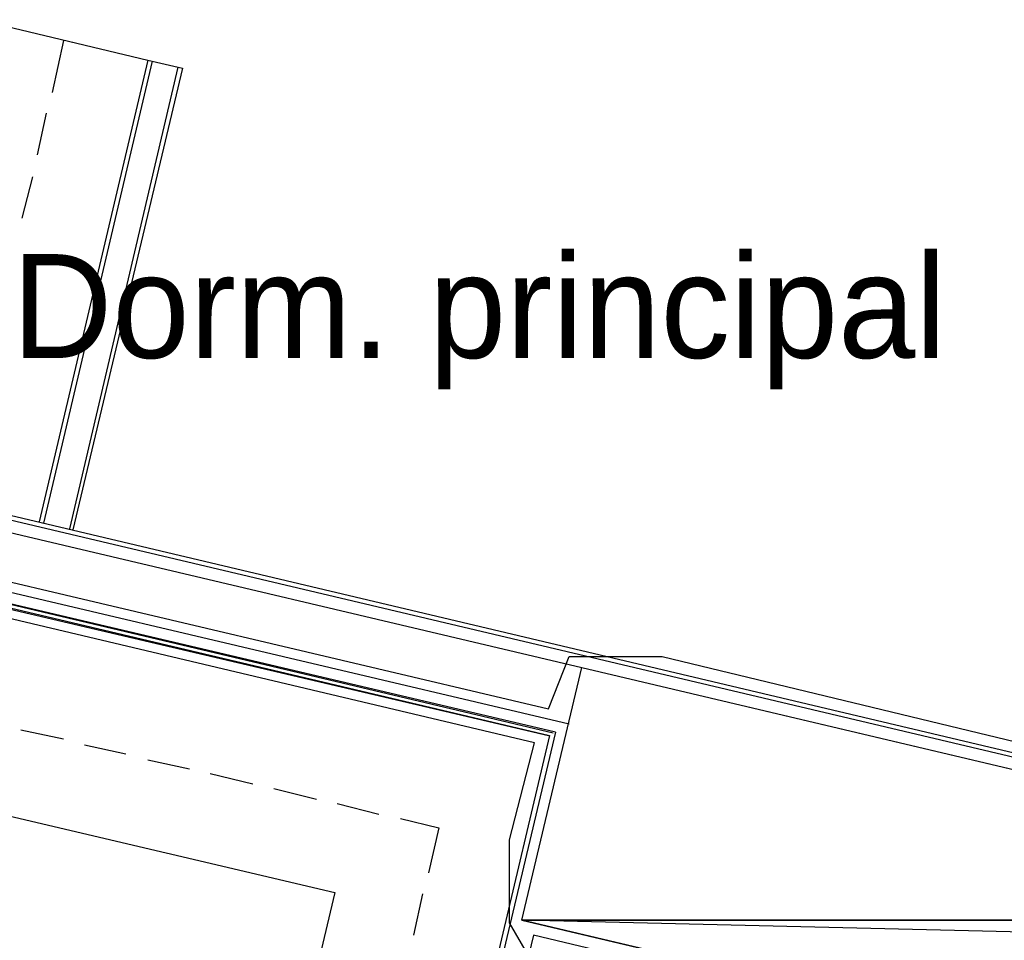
# Model space of a CAD drawing. Header units: feet. Extents: x -79 to 198, y -22 to 181.
# Tile 213 of 256: x 116 to 127, y 109 to 120. Entities that reach past the tile are written whole.
import ezdxf
from ezdxf.enums import TextEntityAlignment as Align

# ---------------------------------------------------------------- set-up
doc = ezdxf.new("R2010")
doc.units = ezdxf.units.FT
for name, color, linetype in [('A-AREA-UNIDAD', 30, 'CONTINUOUS'), ('A-LINEA', 7, 'CONTINUOUS'), ('A-MURO-CONCRETO', 8, 'CONTINUOUS'), ('A-NOMBRE-ESPACIO', 2, 'CONTINUOUS')]:
    doc.layers.add(name, color=color, linetype=linetype)

msp = doc.modelspace()

# ---------------------------------------------------------------- linework, layer by layer
at = {"layer": 'A-AREA-UNIDAD'}
for points in [[(114.608, 113.4933), (121.76, 111.8044), (122, 112.4089), (123.072, 112.4089), (129.04, 110.9689), (130.112, 110.9333), (130.272, 110.4889), (135.808, 109.2089)], [(135.92, 108.3733), (135.328, 105.7778), (134.272, 105.6889), (134.16, 106.0444), (121.52, 108.9778), (121.312, 109.3333), (121.312, 110.2933), (121.6, 111.4133), (114.688, 113.0489)]]:
    msp.add_lwpolyline(points, dxfattribs=at)
at = {"layer": 'A-LINEA'}
for p, q in [((115.1867, 119.7644), (117.1333, 119.2978)), ((116.16, 119.5244), (116.0267, 118.9244)), ((117.1333, 119.2978), (115.88, 113.9644)), ((117.1333, 119.2978), (115.88, 113.9644)), ((117.1333, 119.2978), (117.5333, 119.2044)), ((115.9333, 113.9511), (117.1867, 119.2844)), ((117.48, 119.2178), (116.2267, 113.8844)), ((117.5333, 119.2044), (116.2667, 113.8711)), ((115.96, 118.6844), (115.8533, 118.2044)), ((115.8, 117.9511), (115.68, 117.4711)), ((104.7733, 116.5911), (129.28, 110.7911)), ((129.2667, 110.7378), (104.7067, 116.5511)), ((114.5733, 114.0711), (122.1467, 112.2844)), ((114.4133, 113.4178), (122, 111.6311)), ((121.8133, 111.5244), (114.5067, 113.2578)), ((121.84, 111.5378), (114.52, 113.2578)), ((114.5467, 113.1911), (121.76, 111.4978)), ((114.56, 113.2044), (121.7733, 111.4978)), ((115.6667, 111.5644), (116.16, 111.4578)), ((115.6667, 111.5644), (116.16, 111.4578)), ((121.7733, 111.4978), (118.92, 99.4444)), ((121.84, 111.5378), (118.96, 99.3778)), ((116.4, 111.3911), (116.88, 111.2844)), ((116.4, 111.3911), (116.88, 111.2844)), ((117.1333, 111.2178), (117.6133, 111.1111)), ((117.1333, 111.2178), (117.6133, 111.1111)), ((117.8533, 111.0578), (118.3467, 110.9378)), ((117.8533, 111.0578), (118.3467, 110.9378)), ((114.0267, 110.9244), (119.2933, 109.6844)), ((114.0267, 110.9244), (119.2933, 109.6844)), ((118.5867, 110.8844), (119.08, 110.7644)), ((118.5867, 110.8844), (119.08, 110.7644)), ((119.32, 110.7111), (119.8, 110.5911)), ((119.32, 110.7111), (119.8, 110.5911)), ((120.0533, 110.5378), (120.4933, 110.4311)), ((120.0533, 110.5378), (120.4933, 110.4311)), ((120.4933, 110.4311), (120.3733, 109.9111)), ((119.2933, 109.6844), (116.9733, 99.8978)), ((120.3067, 109.6711), (120.2, 109.1911)), ((121.5867, 109.1911), (119.1867, 99.0178)), ((134.4267, 106.1511), (121.5867, 109.1911)), ((134.4267, 106.1511), (121.5867, 109.1911))]:
    msp.add_line(p, q, dxfattribs=at)
msp.add_lwpolyline([(121.4533, 109.3644), (122.1467, 112.2844), (135.96, 109.0178), (135.2667, 106.0978), (121.4533, 109.3644)], dxfattribs=at)
at = {"layer": 'A-MURO-CONCRETO'}
for points in [[(122.1467, 112.2844), (134.4933, 109.3644), (121.4533, 109.3644), (122.1467, 112.2844), (122.1467, 112.2844)], [(121.4533, 109.3644), (122.92, 109.0178), (135.96, 109.0178), (121.4533, 109.3644)], [(121.4533, 109.3644), (134.4933, 109.3644), (135.96, 109.0178), (121.4533, 109.3644), (121.4533, 109.3644)]]:
    msp.add_lwpolyline(points, dxfattribs=at)

# ---------------------------------------------------------------- texts
at = {"layer": 'A-NOMBRE-ESPACIO'}
msp.add_text('Dorm. principal', height=1.2, dxfattribs=at).set_placement((120.96, 115.8578), align=Align.CENTER)

doc.saveas('drawing.dxf')
